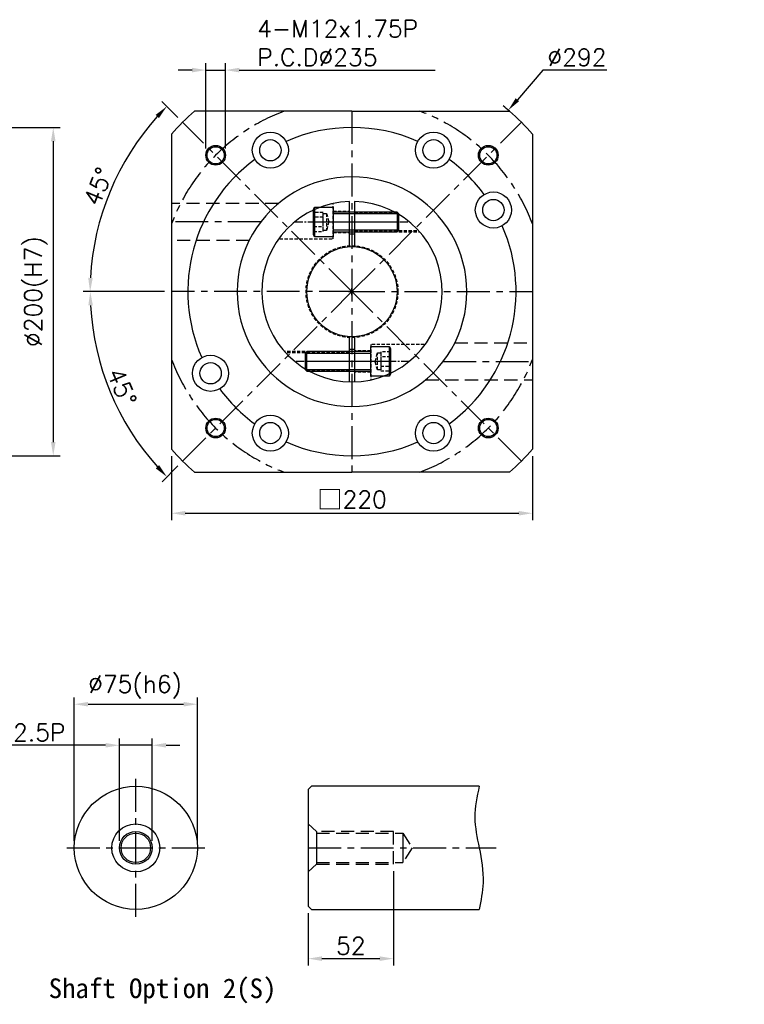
# Model space of a CAD drawing. Header units: millimetres. Extents: x -534 to 775, y -19 to 742.
# Tile 2 of 2: x 334 to 775, y 133 to 733. Entities that reach past the tile are written whole.
import ezdxf

# ---------------------------------------------------------------- set-up
doc = ezdxf.new("R2010")
doc.units = ezdxf.units.MM
doc.header["$LTSCALE"] = 4
doc.linetypes.add('CENTER', pattern=[2, 1.25, -0.25, 0.25, -0.25])
doc.linetypes.add('DASHED', pattern=[0.75, 0.5, -0.25])
for name, color, linetype in [('DIM', 6, 'Continuous'), ('M12x40L螺絲', 7, 'Continuous'), ('MF220X1-212', 7, 'Continuous'), ('圖框', 7, 'Continuous')]:
    doc.layers.add(name, color=color, linetype=linetype)
doc.styles.get("Standard").update_dxf_attribs({"font": 'romans.shx'})
doc.dimstyles.new('R', dxfattribs={"dimscale": 4.2, "dimtxt": 2.5, "dimasz": 2, "dimexe": 1, "dimexo": 1, "dimgap": 0.6, "dimtad": 1, "dimtoh": 1, "dimdec": 4, "dimdsep": 46, "dimtxsty": 'Standard', "dimcen": 0.5, "dimdle": 1, "dimclrt": 7, "dimadec": 4, "dimazin": 2, "dimtfac": 1, "dimtdec": 4, "dimtofl": 0, "dimtmove": 0, "dimatfit": 3, "dimfxl": 0, "dimtolj": 1, "dimarcsym": 0})
doc.dimstyles.get("Standard").update_dxf_attribs({"dimscale": 4.2, "dimtxt": 2.5, "dimasz": 2, "dimexe": 1, "dimexo": 1, "dimgap": 0.6, "dimtad": 1, "dimdec": 4, "dimdsep": 46, "dimtxsty": 'Standard', "dimcen": 0.5, "dimdle": 1, "dimclrt": 7, "dimadec": 4, "dimazin": 2, "dimtfac": 1, "dimtdec": 4, "dimtofl": 0, "dimtmove": 0, "dimatfit": 3, "dimfxl": 0, "dimtolj": 1, "dimarcsym": 0})

# ---------------------------------------------------------------- blocks, each defined once
blk = doc.blocks.new('*D32')
at = {"color": 0, "lineweight": -2, "ltscale": 2}
for p, q in [((268.34, 667.32), (358.34, 667.32)), ((354.14, 658.92), (354.14, 475.72)), ((268.34, 467.32), (358.34, 467.32))]:
    blk.add_line(p, q, dxfattribs=at)
at = {"color": 0, "ltscale": 2}
for points in [[(352.74, 658.92), (355.54, 658.92), (354.14, 667.32)], [(352.74, 475.72), (355.54, 475.72), (354.14, 467.32)]]:
    blk.add_solid(points, dxfattribs=at)
at = {"layer": 'Defpoints', "color": 0, "ltscale": 2}
for p in [(264.14, 667.32), (264.14, 467.32), (354.14, 467.32)]:
    blk.add_point(p, dxfattribs=at)
at = {"color": 7, "ltscale": 2, "insert": (343.62, 567.32), "char_height": 10.5, "attachment_point": 5, "rotation": 90}
blk.add_mtext('\\A1;%%C200(H7)', dxfattribs=at)
blk = doc.blocks.new('*D35')
at = {"color": 0, "lineweight": -2, "ltscale": 2}
for p, q in [((422.02, 567.32), (372.49, 567.32)), ((430.01, 461.11), (420.45, 451.55))]:
    blk.add_line(p, q, dxfattribs=at)
blk.add_arc((536.22, 567.32), 159.52, 183.01737, 221.98263, dxfattribs=at)
at = {"color": 0, "ltscale": 2}
for points in [[(375.52, 558.89), (378.31, 558.96), (376.69, 567.32)], [(418.65, 461.58), (416.62, 459.65), (423.42, 454.52)]]:
    blk.add_solid(points, dxfattribs=at)
at = {"layer": 'Defpoints', "color": 0, "ltscale": 2}
for p in [(426.22, 567.32), (536.22, 567.32), (536.22, 567.32), (382.13, 526.03), (432.98, 464.08)]:
    blk.add_point(p, dxfattribs=at)
at = {"color": 7, "ltscale": 2, "insert": (396.02, 509.25), "char_height": 10.5, "attachment_point": 5, "rotation": 292.5}
blk.add_mtext('\\A1;45°', dxfattribs=at)
blk = doc.blocks.new('*D36')
at = {"color": 0, "lineweight": -2, "ltscale": 2}
for p, q in [((430.01, 673.53), (420.38, 683.15)), ((422.02, 567.32), (372.41, 567.32))]:
    blk.add_line(p, q, dxfattribs=at)
blk.add_arc((536.22, 567.32), 159.61, 138.01569, 176.98431, dxfattribs=at)
at = {"color": 0, "ltscale": 2}
for points in [[(416.56, 675.05), (418.59, 673.13), (423.35, 680.18)], [(378.23, 575.68), (375.43, 575.76), (376.61, 567.32)]]:
    blk.add_solid(points, dxfattribs=at)
at = {"layer": 'Defpoints', "color": 0, "ltscale": 2}
for p in [(432.98, 670.56), (397.99, 647.13), (426.22, 567.32), (536.22, 567.32), (536.22, 567.32)]:
    blk.add_point(p, dxfattribs=at)
at = {"color": 7, "ltscale": 2, "insert": (381.58, 631.38), "char_height": 10.5, "attachment_point": 5, "rotation": 67.5}
blk.add_mtext('\\A1;45°', dxfattribs=at)
blk = doc.blocks.new('*D37')
at = {"color": 0, "lineweight": -2, "ltscale": 2}
for p, q in [((652.57, 702.32), (637.02, 684.28)), ((691.59, 702.32), (652.57, 702.32)), ((534.12, 567.32), (538.32, 567.32)), ((536.22, 565.22), (536.22, 569.42))]:
    blk.add_line(p, q, dxfattribs=at)
blk.add_arc((536.22, 567.32), 146, 48.88791, 50.89163, dxfattribs=at)
at = {"color": 0, "ltscale": 2}
blk.add_solid([(635.96, 685.19), (638.08, 683.36), (631.53, 677.92)], dxfattribs=at)
at = {"layer": 'Defpoints', "color": 0, "ltscale": 2}
for p in [(631.53, 677.92), (440.9, 456.73)]:
    blk.add_point(p, dxfattribs=at)
at = {"color": 7, "ltscale": 2, "insert": (673.34, 710.09), "char_height": 10.5, "attachment_point": 5}
blk.add_mtext('\\A1;∅292', dxfattribs=at)
blk = doc.blocks.new('*D14')
at = {"color": 0, "lineweight": -2, "ltscale": 2}
for p, q in [((438.73, 702.32), (430.33, 702.32)), ((447.13, 654.61), (447.13, 706.52)), ((447.13, 702.32), (459.13, 702.32)), ((459.13, 654.61), (459.13, 706.52)), ((467.53, 702.32), (586.97, 702.32))]:
    blk.add_line(p, q, dxfattribs=at)
at = {"color": 0, "ltscale": 2}
for points in [[(438.73, 703.72), (438.73, 700.92), (447.13, 702.32)], [(467.53, 703.72), (467.53, 700.92), (459.13, 702.32)]]:
    blk.add_solid(points, dxfattribs=at)
at = {"layer": 'Defpoints', "color": 0, "ltscale": 2}
for p in [(459.13, 702.32), (447.13, 650.41), (459.13, 650.41)]:
    blk.add_point(p, dxfattribs=at)
at = {"color": 7, "ltscale": 2, "insert": (478.45, 732.84), "char_height": 10.5, "attachment_point": 1}
blk.add_mtext('\\A1;4-M12x1.75P\\PP.C.D%%C235', dxfattribs=at)
blk = doc.blocks.new('*D46')
at = {"color": 0, "lineweight": -2, "ltscale": 2}
for p, q in [((366.97, 232.64), (366.97, 320.14)), ((441.97, 232.64), (441.97, 320.14)), ((375.37, 315.94), (433.57, 315.94))]:
    blk.add_line(p, q, dxfattribs=at)
at = {"color": 0, "ltscale": 2}
for points in [[(375.37, 317.34), (375.37, 314.54), (366.97, 315.94)], [(433.57, 317.34), (433.57, 314.54), (441.97, 315.94)]]:
    blk.add_solid(points, dxfattribs=at)
at = {"layer": 'Defpoints', "color": 0, "ltscale": 2}
for p in [(441.97, 315.94), (366.97, 228.44), (441.97, 228.44)]:
    blk.add_point(p, dxfattribs=at)
at = {"color": 7, "ltscale": 2, "insert": (403.98, 326.46), "char_height": 10.5, "attachment_point": 5}
blk.add_mtext('\\A1;%%C75(h6)', dxfattribs=at)
blk = doc.blocks.new('*D47')
at = {"color": 0, "lineweight": -2, "ltscale": 2}
for p, q in [((394.47, 232.64), (394.47, 295.14)), ((414.47, 232.64), (414.47, 295.14)), ((386.07, 290.94), (288.66, 290.94)), ((414.47, 290.94), (394.47, 290.94)), ((422.87, 290.94), (431.27, 290.94))]:
    blk.add_line(p, q, dxfattribs=at)
at = {"color": 0, "ltscale": 2}
for points in [[(386.07, 292.34), (386.07, 289.54), (394.47, 290.94)], [(422.87, 292.34), (422.87, 289.54), (414.47, 290.94)]]:
    blk.add_solid(points, dxfattribs=at)
at = {"layer": 'Defpoints', "color": 0, "ltscale": 2}
for p in [(414.47, 290.94), (394.47, 228.44), (414.47, 228.44)]:
    blk.add_point(p, dxfattribs=at)
at = {"color": 7, "ltscale": 2, "insert": (327.43, 298.71), "char_height": 10.5, "attachment_point": 5}
blk.add_mtext('\\A1;M20x2.5P', dxfattribs=at)
blk = doc.blocks.new('*D48')
at = {"layer": 'Defpoints', "color": 0, "ltscale": 2}
for p in [(561.54, 218.44), (509.54, 192.94), (561.54, 160.94)]:
    blk.add_point(p, dxfattribs=at)
at = {"layer": '圖框', "color": 0, "lineweight": -2, "ltscale": 2}
for p, q in [((561.54, 214.24), (561.54, 156.74)), ((509.54, 188.74), (509.54, 156.74)), ((517.94, 160.94), (553.14, 160.94))]:
    blk.add_line(p, q, dxfattribs=at)
at = {"layer": '圖框', "color": 0, "ltscale": 2}
for points in [[(517.94, 162.34), (517.94, 159.54), (509.54, 160.94)], [(553.14, 162.34), (553.14, 159.54), (561.54, 160.94)]]:
    blk.add_solid(points, dxfattribs=at)
at = {"layer": '圖框', "color": 7, "ltscale": 2, "insert": (535.54, 168.71), "char_height": 10.5, "attachment_point": 5}
blk.add_mtext('\\A1;52', dxfattribs=at)
blk = doc.blocks.new('六角承窩頭螺栓M12X40L')
at = {"color": 0}
for p, q in [((-11.3, 9), (-11.3, -9)), ((39, 6), (39, -6)), ((40, 5), (0, 5)), ((40, -5), (0, -5))]:
    blk.add_line(p, q, dxfattribs=at)
at = {"color": 0, "linetype": 'CENTER'}
blk.add_line((-12, 0), (40, 0), dxfattribs=at)
at = {"color": 0}
blk.add_lwpolyline([(-11.3, -9), (-12, -7.79), (-12, 7.79), (-11.3, 9), (0, 9), (0, -9)], close=True, dxfattribs=at)
blk.add_lwpolyline([(0, -6.6, -0.414214), (0.6, -6), (39, -6), (40, -5), (40, 5), (39, 6), (0.6, 6, -0.414214), (0, 6.6)], format="xyb", dxfattribs=at)
at = {"color": 0, "linetype": 'DASHED'}
for points in [[(-12, 5.77), (-12, -5.77), (-6, -5.77), (-6, 5.77)], [(-12, 2.89), (-12, -2.89), (-6, -2.89), (-6, 2.89)], [(-6, -5.15), (-6, 5.15), (-4, 5.15), (-4, -5.15)]]:
    blk.add_lwpolyline(points, close=True, dxfattribs=at)
blk.add_lwpolyline([(-4, 5.15), (-2.62, 0), (-4, -5.15)], dxfattribs=at)
blk = doc.blocks.new('*D24')
at = {"color": 0, "lineweight": -2, "ltscale": 2}
for p, q in [((426.22, 467.12), (426.22, 428.12)), ((646.22, 467.12), (646.22, 428.12)), ((434.62, 432.32), (637.82, 432.32))]:
    blk.add_line(p, q, dxfattribs=at)
at = {"color": 0, "ltscale": 2}
for points in [[(434.62, 433.72), (434.62, 430.92), (426.22, 432.32)], [(637.82, 433.72), (637.82, 430.92), (646.22, 432.32)]]:
    blk.add_solid(points, dxfattribs=at)
at = {"layer": 'Defpoints', "color": 0, "ltscale": 2}
for p in [(426.22, 471.32), (646.22, 471.32), (646.22, 432.32)]:
    blk.add_point(p, dxfattribs=at)
at = {"color": 7, "ltscale": 2, "insert": (536.22, 440.53), "char_height": 10.5, "attachment_point": 5}
blk.add_mtext('\\A1;{\\fPMingLiU|b0|i0|c136|p18;\\H1.083x;\\C0;□}220', dxfattribs=at)

msp = doc.modelspace()

# ---------------------------------------------------------------- linework, layer by layer
at = {"color": 0, "linetype": 'CENTER', "ltscale": 4}
for p, q in [((536.21714, 677.32217), (536.21714, 457.32217)), ((480.59555, 609.82217), (426.21714, 609.82217)), ((536.21714, 567.32217), (426.21714, 567.32217)), ((432.9795, 464.08453), (536.21714, 567.32217)), ((536.21714, 567.32217), (646.21714, 567.32217)), ((639.45478, 464.08453), (536.21714, 567.32217)), ((591.83873, 524.82217), (646.21714, 524.82217)), ((404.47025, 186.43976), (404.47025, 270.43976)), ((362.47025, 228.43976), (446.47025, 228.43976)), ((509.53932, 228.43976), (624.03695, 228.43976))]:
    msp.add_line(p, q, dxfattribs=at)
at = {"color": 0, "linetype": 'DASHED', "ltscale": 4}
for p, q in [((491.37356, 621.07329), (426.21714, 621.07329)), ((473.57969, 598.57329), (426.21714, 598.57329)), ((598.85459, 536.07217), (646.21714, 536.07217)), ((581.06072, 513.57217), (646.21714, 513.57217)), ((514.53932, 238.43976), (509.53932, 243.05856)), ((561.53932, 238.43976), (514.53932, 238.43976)), ((514.53932, 237.43976), (567.18647, 237.43976)), ((561.53932, 218.43976), (561.53932, 238.43976)), ((567.18647, 237.43976), (572.86471, 228.43976)), ((572.86471, 228.43976), (567.18647, 219.43976)), ((514.53932, 218.43976), (509.53932, 213.82096)), ((514.53932, 219.43976), (567.18647, 219.43976)), ((514.53932, 218.43976), (561.53932, 218.43976))]:
    msp.add_line(p, q, dxfattribs=at)
at = {"color": 0, "ltscale": 4}
for p, q in [((511.53932, 265.93976), (509.53932, 263.93976)), ((613.73932, 265.93976), (511.53932, 265.93976)), ((509.53932, 263.93976), (509.53932, 192.93976)), ((514.53932, 238.43976), (514.53932, 218.43976)), ((567.18647, 237.43976), (567.18647, 219.43976)), ((511.53932, 190.93976), (509.53932, 192.93976)), ((511.53932, 190.93976), (613.73932, 190.93976))]:
    msp.add_line(p, q, dxfattribs=at)
for points in [[(536.21714, 677.32217), (440.21704, 677.32217, 0.033941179), (426.21714, 663.32229), (426.21714, 471.32206, 0.033941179), (440.21704, 457.32217), (536.21714, 457.32217)], [(536.21714, 677.32217), (632.21724, 677.32217, -0.033941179), (646.21714, 663.32229), (646.21714, 471.32206, -0.033941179), (632.21724, 457.32217), (536.21714, 457.32217)]]:
    msp.add_lwpolyline(points, format="xyb", dxfattribs=at)
at = {"color": 0, "linetype": 'CENTER', "ltscale": 4}
for points in [[(536.21714, 567.32217), (432.9795, 670.55981)], [(536.21714, 567.32217), (639.45478, 670.55981)]]:
    msp.add_lwpolyline(points, dxfattribs=at)
at = {"color": 0, "ltscale": 4}
for centre, radius in [((486.46707, 653.4917), 11), ((486.46707, 653.4917), 6.5), ((585.96715, 653.49185), 11), ((585.96715, 653.49185), 6.5), ((453.13209, 650.40722), 6), ((453.13209, 650.40722), 5.25), ((619.30219, 650.40722), 6), ((619.30219, 650.40722), 5.25), ((622.38663, 617.0725), 11), ((622.38663, 617.0725), 6.5), ((450.04758, 517.5725), 11), ((450.04758, 517.5725), 6.5), ((486.46715, 481.15279), 11), ((585.96707, 481.15264), 11), ((453.13209, 484.23713), 6), ((453.13209, 484.23713), 5.25), ((486.46715, 481.15279), 6.5), ((585.96707, 481.15264), 6.5), ((619.30219, 484.23713), 6), ((619.30219, 484.23713), 5.25), ((404.47025, 228.43976), 37.5), ((404.47025, 228.43976), 14.6188), ((404.47025, 228.43976), 10), ((404.47025, 228.43976), 9)]:
    msp.add_circle(centre, radius, dxfattribs=at)
at = {"color": 0, "linetype": 'CENTER', "ltscale": 4}
for start, end in [(110.58196921, 159.41803079), (20.58196921, 69.41803079), (200.58196921, 249.41803079), (290.58196921, 339.41803079)]:
    msp.add_arc((536.21714, 567.32217), 117.5, start, end, dxfattribs=at)
at = {"color": 0, "ltscale": 4}
for centre, radius, start, end in [((536.21724, 567.32207), 100, 66.31512925, 113.68504089), ((536.21724, 567.32207), 100, 126.31507254, 203.68472949), ((536.21724, 567.32207), 100, 36.31526941, 53.6850976), ((536.21704, 567.32217), 70, 89.99990595, 270.00009405), ((536.21724, 567.32217), 70, 269.99990595, 90.00009405), ((536.21724, 567.32207), 100, 306.31496102, 23.68523695), ((536.21724, 567.32207), 100, 216.31476415, 233.68486884), ((536.21724, 567.32207), 100, 246.3149043, 293.68492555)]:
    msp.add_arc(centre, radius, start, end, dxfattribs=at)
msp.add_spline([(613.73932, 265.93976), (611.09313, 247.0611), (613.73932, 228.43976), (616.08946, 207.2105), (613.73932, 190.93976)], degree=3, dxfattribs=at)
at = {"layer": 'MF220X1-212', "color": 0, "linetype": 'DASHED'}
for p, q in [((524.71714, 599.50953), (524.71714, 621.10702)), ((524.71714, 616.32273), (534.71714, 616.32273)), ((537.71714, 615.82273), (562.15456, 615.82273)), ((537.71714, 615.07273), (563.51068, 615.07273)), ((524.71714, 603.32273), (534.71714, 603.32273)), ((537.71714, 604.57273), (576.6824, 604.57273)), ((537.71714, 603.82273), (577.36018, 603.82273)), ((492.16632, 599.50953), (524.71714, 599.50953)), ((580.26796, 535.13594), (547.71714, 535.13594)), ((547.71714, 535.13594), (547.71714, 513.53844)), ((534.71714, 530.82273), (495.0741, 530.82273)), ((534.71714, 530.07273), (495.75188, 530.07273)), ((547.71714, 531.32273), (537.71714, 531.32273)), ((534.71714, 519.57273), (508.9236, 519.57273)), ((534.71714, 518.82273), (510.27971, 518.82273)), ((547.71714, 518.32273), (537.71714, 518.32273))]:
    msp.add_line(p, q, dxfattribs=at)
at = {"layer": 'MF220X1-212', "color": 0}
for p, q in [((534.71714, 594.78179), (534.71714, 622.30227)), ((537.71714, 622.30227), (537.71714, 594.78179)), ((534.71714, 512.34319), (534.71714, 539.86367)), ((537.71714, 539.86367), (537.71714, 512.34319))]:
    msp.add_line(p, q, dxfattribs=at)
at = {"layer": 'MF220X1-212', "color": 0, "linetype": 'CENTER'}
for p, q in [((501.30654, 609.82273), (571.12774, 609.82273)), ((571.12774, 524.82273), (501.30654, 524.82273))]:
    msp.add_line(p, q, dxfattribs=at)
at = {"layer": 'MF220X1-212', "color": 0, "linetype": 'DASHED'}
msp.add_circle((536.21724, 567.32207), 28, dxfattribs=at)
at = {"layer": 'MF220X1-212', "color": 0}
msp.add_circle((536.21714, 567.32273), 27.5, dxfattribs=at)
for radius, start, end in [(55, 91.56280595, 88.43719405), (35, 87.54371428, 92.45628572), (35, 267.54371428, 272.45628572)]:
    msp.add_arc((536.21714, 567.32273), radius, start, end, dxfattribs=at)

# ---------------------------------------------------------------- block references
at = {"layer": 'M12x40L螺絲', "color": 0}
msp.add_blockref('六角承窩頭螺栓M12X40L', (524.71714, 609.82273), dxfattribs=at)
at = {"layer": 'M12x40L螺絲', "color": 0, "rotation": 180}
msp.add_blockref('六角承窩頭螺栓M12X40L', (547.71714, 524.82273), dxfattribs=at)

# ---------------------------------------------------------------- texts
at = {"color": 0, "insert": (351.36018, 148.86242), "char_height": 12, "width": 173.7089069, "attachment_point": 1}
msp.add_mtext('{\\fDFKai-SB|b1|i0|c0|p65;Shaft Option 2(S)}', dxfattribs=at)
at = {"layer": 'DIM', "color": 7, "char_height": 1.666667}
for insert, attachment_point in [((775.33333, 499.66667), 9), ((743.66667, 492.83333), 1), ((718.16667, 476.83333), 1)]:
    msp.add_mtext('\\A1;', dxfattribs=dict(at, insert=insert, attachment_point=attachment_point))

# ---------------------------------------------------------------- dimensions: what is measured, and where the dimension line sits
at = {"color": 0, "ltscale": 2}
for base, p1, p2, text, override, picture, middle in [((459.13209, 702.32217), (447.13209, 650.40722), (459.13209, 650.40722), '4-M<>x1.75P\\PP.C.D%%C235', {"dimtofl": 1}, '*D14', (531.45209, 702.32217)), ((441.97025, 315.93976), (366.97025, 228.43976), (441.97025, 228.43976), '%%C<>(h6)', {"dimtmove": 0}, '*D46', (403.98164, 315.93976)), ((414.47025, 290.93976), (394.47025, 228.43976), (414.47025, 228.43976), 'M<>x2.5P', {"dimtofl": 1, "dimtmove": 0}, '*D47', (327.42894, 290.93976))]:
    dim = msp.add_linear_dim(base=base, p1=p1, p2=p2, text=text, dimstyle='Standard', override=override, dxfattribs=at)
    dim.commit()
    dim.dimension.update_dxf_attribs({"geometry": picture, "text_midpoint": middle, "dimtype": 160})
dim = msp.add_diameter_dim_2p(p1=(440.90157, 456.72867), p2=(631.5329, 677.91568), dimstyle='R', dxfattribs=at)
dim.commit()
dim.dimension.update_dxf_attribs({"geometry": '*D37', "text_midpoint": (673.33778, 702.32217), "dimtype": 163})
for base, line1, picture, middle in [((397.98911, 647.12816), ((536.21714, 567.32217), (432.9795, 670.55981)), '*D36', (381.57635, 631.37648)), ((382.12946, 526.0345), ((432.9795, 464.08453), (536.21714, 567.32217)), '*D35', (396.01537, 509.2487))]:
    dim = msp.add_angular_dim_2l(base=base, line1=line1, line2=((536.21714, 567.32217), (426.21714, 567.32217)), dimstyle='Standard', dxfattribs=at)
    dim.commit()
    dim.dimension.update_dxf_attribs({"geometry": picture, "text_midpoint": middle})
dim = msp.add_linear_dim(base=(354.13969, 467.32217), p1=(264.13969, 667.32217), p2=(264.13969, 467.32217), angle=90, text='%%C<>(H7)', dimstyle='Standard', override={"dimtmove": 0}, dxfattribs=at)
dim.commit()
dim.dimension.update_dxf_attribs({"geometry": '*D32', "text_midpoint": (354.13969, 567.32217), "dimtype": 160})
dim = msp.add_linear_dim(base=(646.21714, 432.32217), p1=(426.21714, 471.32273), p2=(646.21714, 471.32273), text='{\\fPMingLiU|b0|i0|c136|p18;\\H1.083x;\\C0;□}<>', dimstyle='Standard', dxfattribs=at)
dim.commit()
dim.dimension.update_dxf_attribs({"geometry": '*D24', "text_midpoint": (536.21714, 440.52792)})
at = {"layer": '圖框', "color": 0, "ltscale": 2}
dim = msp.add_linear_dim(base=(561.53932, 160.93976), p1=(509.53932, 192.93976), p2=(561.53932, 218.43976), dimstyle='Standard', dxfattribs=at)
dim.commit()
dim.dimension.update_dxf_attribs({"geometry": '*D48', "text_midpoint": (535.53932, 168.70976)})

doc.saveas('drawing.dxf')
